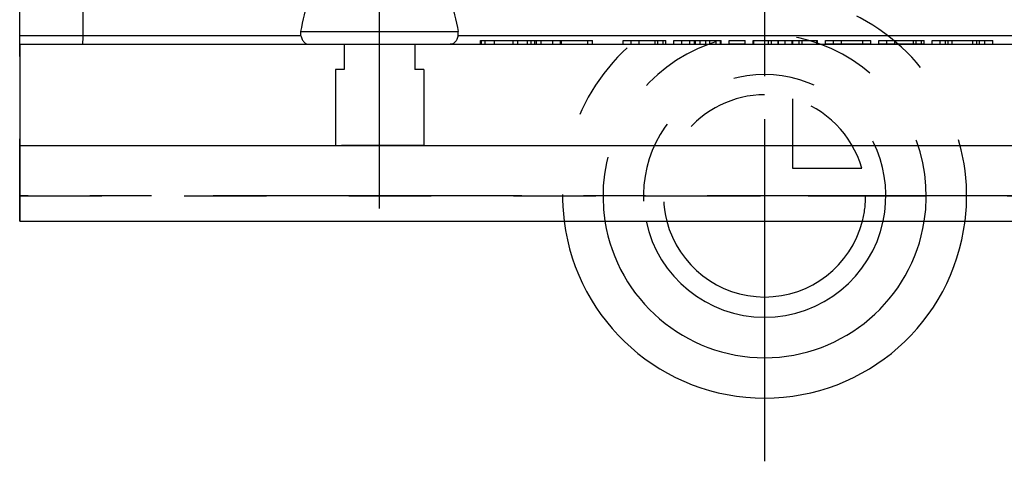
# Model space of a CAD drawing. Header units: millimetres. Extents: x 441 to 559, y 433 to 568.
# Tile 1 of 8: x 441 to 519, y 433 to 468. Entities that reach past the tile are written whole.
import ezdxf

# ---------------------------------------------------------------- set-up
doc = ezdxf.new("R2010")
doc.units = ezdxf.units.MM
doc.header["$LTSCALE"] = 65.185185
doc.linetypes.add('CENTER', pattern=[0.6, 0.375, -0.075, 0.075, -0.075])
doc.linetypes.add('HIDDEN', pattern=[0.2, 0.1, -0.1])
for name, color, linetype in [('ACHSEN_S', 7, 'CONTINUOUS'), ('KOERPER', 7, 'CONTINUOUS'), ('KONST.EL_MIT_GEO', 7, 'CONTINUOUS'), ('KURVEN', 7, 'CONTINUOUS')]:
    doc.layers.add(name, color=color, linetype=linetype)

msp = doc.modelspace()

# ---------------------------------------------------------------- linework, layer by layer
at = {"layer": 'ACHSEN_S', "color": 2, "linetype": 'CENTER'}
msp.add_line((500, 567.639), (500, 433), dxfattribs=at)
at = {"layer": 'KOERPER', "color": 7, "linetype": 'Continuous'}
for p, q in [((441, 466), (441, 452)), ((441, 466), (559, 466)), ((441, 458), (559, 458)), ((441, 452), (559, 452))]:
    msp.add_line(p, q, dxfattribs=at)
at = {"layer": 'KOERPER', "color": 8, "linetype": 'HIDDEN'}
for p, q in [((466.7, 466), (466.7, 464)), ((472.3, 466), (472.3, 464)), ((466, 464), (466, 458)), ((466.7, 464), (466, 464)), ((473, 464), (472.3, 464)), ((473, 464), (473, 458))]:
    msp.add_line(p, q, dxfattribs=at)
at = {"layer": 'KOERPER', "color": 2, "linetype": 'CENTER'}
msp.add_line((559, 454), (441, 454), dxfattribs=at)
at = {"layer": 'KONST.EL_MIT_GEO', "color": 7, "linetype": 'Continuous'}
for p, q in [((441, 466), (441, 493.062)), ((446, 493.5), (446, 466.679)), ((446, 466.681), (441, 466.677)), ((463.278, 466.679), (446, 466.679)), ((463.275, 467), (475.725, 467)), ((524.278, 466.679), (475.722, 466.679)), ((477.5, 466.3), (486.376, 466.3)), ((477.5, 466), (477.5, 466.3)), ((477.87, 466), (477.87, 466.3)), ((480.089, 466), (480.089, 466.3)), ((480.458, 466), (480.458, 466.3)), ((481.505, 466), (481.505, 466.3)), ((481.938, 466), (481.938, 466.3)), ((482.308, 466), (482.308, 466.3)), ((486.006, 466), (486.006, 466.3)), ((486.375, 466), (486.375, 466.3)), ((488.8, 466.3), (491.97, 466.3)), ((488.8, 466), (488.8, 466.3)), ((490.068, 466), (490.068, 466.3)), ((491.336, 466), (491.336, 466.3)), ((491.97, 466), (491.97, 466.3)), ((492.06, 466.3), (492.181, 466.3)), ((492.181, 466), (492.181, 466.3)), ((492.815, 466.3), (496.564, 466.3)), ((492.815, 466), (492.815, 466.3)), ((494.083, 466), (494.083, 466.3)), ((494.516, 466), (494.516, 466.3)), ((495.356, 466), (495.356, 466.3)), ((496.564, 466), (496.564, 466.3)), ((497.198, 466.3), (498.466, 466.3)), ((497.198, 466), (497.198, 466.3)), ((498.466, 466), (498.466, 466.3)), ((499.1, 466.3), (504.18, 466.3)), ((499.1, 466), (499.1, 466.3)), ((500.314, 466), (500.314, 466.3)), ((500.543, 466), (500.543, 466.3)), ((502.738, 466), (502.738, 466.3)), ((502.966, 466), (502.966, 466.3)), ((504.18, 466), (504.18, 466.3)), ((504.814, 466.3), (508.407, 466.3)), ((504.814, 466), (504.814, 466.3)), ((505.448, 466), (505.448, 466.3)), ((507.773, 466), (507.773, 466.3)), ((508.407, 466), (508.407, 466.3)), ((509.041, 466.3), (512.633, 466.3)), ((509.041, 466), (509.041, 466.3)), ((509.675, 466), (509.675, 466.3)), ((511.999, 466), (511.999, 466.3)), ((512.633, 466), (512.633, 466.3)), ((513.267, 466.3), (518.087, 466.3)), ((513.267, 466), (513.267, 466.3)), ((514.535, 466), (514.535, 466.3)), ((516.493, 466), (516.493, 466.3)), ((517.031, 466), (517.031, 466.3)), ((517.453, 466), (517.453, 466.3)), ((518.087, 466), (518.087, 466.3))]:
    msp.add_line(p, q, dxfattribs=at)
at = {"layer": 'KONST.EL_MIT_GEO', "color": 2, "linetype": 'CENTER'}
msp.add_line((469.5, 453), (469.5, 471), dxfattribs=at)
at = {"layer": 'KONST.EL_MIT_GEO', "color": 8, "linetype": 'HIDDEN'}
for p, q in [((441, 452), (441, 466)), ((441, 466), (559, 466)), ((477.574, 466), (477.574, 466.3)), ((478.608, 466), (478.608, 466.3)), ((481.208, 466), (481.208, 466.3)), ((481.8, 466), (481.8, 466.3)), ((483.237, 466), (483.237, 466.3)), ((483.829, 466), (483.829, 466.3)), ((483.903, 466), (483.903, 466.3)), ((489.434, 466), (489.434, 466.3)), ((491.547, 466), (491.547, 466.3)), ((491.97, 466.3), (492.06, 466.3)), ((493.449, 466), (493.449, 466.3)), ((494.434, 466), (494.434, 466.3)), ((494.883, 466), (494.883, 466.3)), ((495.67, 466), (495.67, 466.3)), ((496.151, 466), (496.151, 466.3)), ((496.505, 466), (496.505, 466.3)), ((499.154, 466), (499.154, 466.3)), ((501.06, 466), (501.06, 466.3)), ((501.101, 466), (501.101, 466.3)), ((501.64, 466), (501.64, 466.3)), ((502.18, 466), (502.18, 466.3)), ((502.221, 466), (502.221, 466.3)), ((504.127, 466), (504.127, 466.3)), ((506.082, 466), (506.082, 466.3)), ((510.309, 466), (510.309, 466.3)), ((511.788, 466), (511.788, 466.3)), ((512.422, 466), (512.422, 466.3)), ((513.901, 466), (513.901, 466.3)), ((514.324, 466), (514.324, 466.3)), ((514.861, 466), (514.861, 466.3)), ((516.819, 466), (516.819, 466.3)), ((473, 458), (466, 458)), ((441, 454), (559, 454)), ((441, 452), (559, 452))]:
    msp.add_line(p, q, dxfattribs=at)
at = {"layer": 'KONST.EL_MIT_GEO', "color": 7, "linetype": 'Continuous'}
for points, knots in [([(463.275, 467), (463.435, 467.893), (463.841, 469.648), (464.728, 471.733), (465.787, 473.186), (466.806, 474.113), (468.066, 474.768), (469.5, 475.01), (470.934, 474.768), (472.194, 474.113), (473.213, 473.186), (474.272, 471.733), (475.159, 469.648), (475.565, 467.893), (475.725, 467)], [0, 0, 0, 0, 0.124497, 0.24663, 0.307798, 0.369955, 0.434028, 0.5, 0.565971, 0.630044, 0.692201, 0.753369, 0.875503, 1, 1, 1, 1]), ([(446, 466.679), (446, 466.587), (445.996, 466.457), (445.989, 466.293), (445.984, 466.193), (445.978, 466.115), (445.972, 466.053), (445.966, 466.023), (445.961, 466), (445.956, 466)], [0, 0, 0, 0, 0.402327, 0.57431, 0.721028, 0.839114, 0.925935, 0.97946, 1, 1, 1, 1]), ([(463.278, 466.679), (463.299, 466.578), (463.358, 466.395), (463.504, 466.171), (463.689, 466.031), (463.83, 466), (463.896, 466)], [0, 0, 0, 0, 0.313818, 0.577671, 0.799246, 1, 1, 1, 1]), ([(475.722, 466.679), (475.701, 466.578), (475.642, 466.395), (475.496, 466.171), (475.311, 466.031), (475.17, 466), (475.104, 466)], [0, 0, 0, 0, 0.313818, 0.577671, 0.799246, 1, 1, 1, 1])]:
    msp.add_open_spline(points, degree=3, knots=knots, dxfattribs=at)
for points in [[(463.278, 466.679), (463.256, 466.784), (463.256, 466.895), (463.275, 467)], [(475.722, 466.679), (475.744, 466.784), (475.744, 466.895), (475.725, 467)]]:
    msp.add_open_spline(points, degree=3, dxfattribs=at)
at = {"layer": 'KURVEN', "color": 8, "linetype": 'HIDDEN'}
for p, q in [((500, 470), (500, 452)), ((477.574, 466), (486.27, 466)), ((488.8, 466), (492.181, 466)), ((492.815, 466), (496.564, 466)), ((498.466, 466), (497.198, 466)), ((499.1, 466), (504.18, 466)), ((508.407, 466), (504.814, 466)), ((512.633, 466), (509.041, 466)), ((513.267, 466), (518.087, 466)), ((502.2, 461.692), (502.2, 456.2)), ((502.2, 456.2), (507.692, 456.2)), ((490.4, 454), (508, 454))]:
    msp.add_line(p, q, dxfattribs=at)
at = {"layer": 'KURVEN', "color": 40, "linetype": 'Continuous'}
msp.add_line((500, 452), (500, 438), dxfattribs=at)
at = {"layer": 'KURVEN', "color": 8, "linetype": 'HIDDEN'}
for radius, start, end in [(16, 352.81766, 187.18234), (12.8, 351.00916, 188.99084), (9.6, 347.97192, 192.02687), (8, 90, 194.4809), (8, 15.96201, 74.03799), (8, 345.51862, 360)]:
    msp.add_arc((500, 454), radius, start, end, dxfattribs=at)
at = {"layer": 'KURVEN', "color": 40, "linetype": 'Continuous'}
for radius, start, end in [(16, 187.18234, 352.81766), (12.8, 188.99084, 351.00916), (9.6, 192.02687, 347.97192), (8, 194.4809, 345.51862)]:
    msp.add_arc((500, 454), radius, start, end, dxfattribs=at)

doc.saveas('drawing.dxf')
